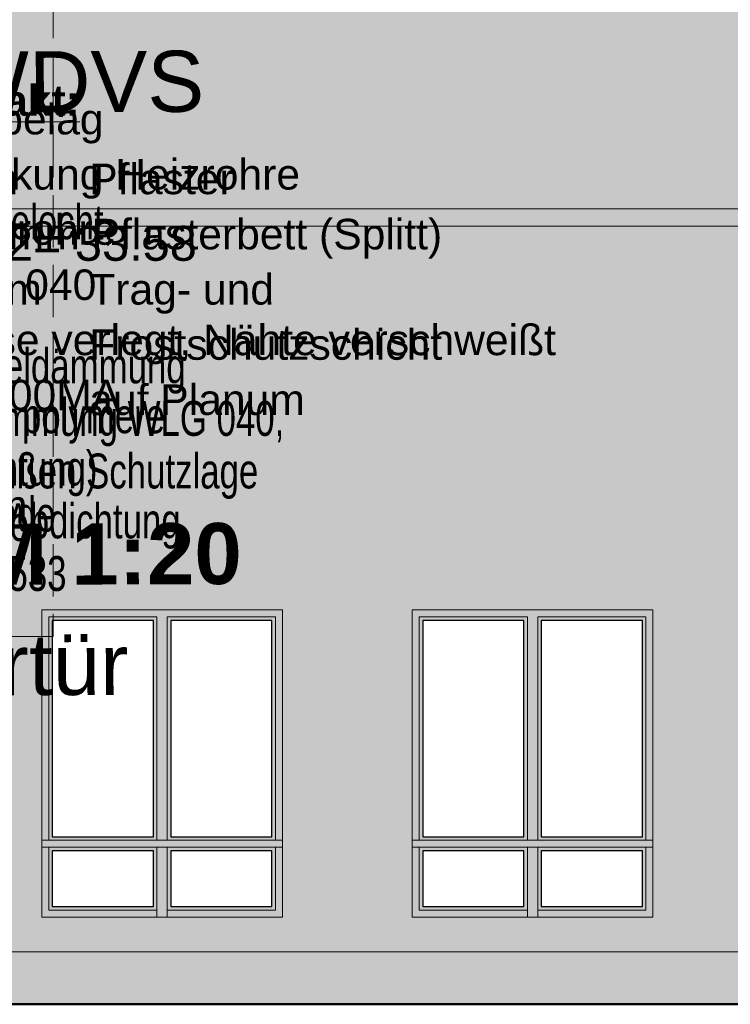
# Model space of a CAD drawing. Header units: metres. Extents: x 1169 to 1496, y -112 to 50.
# Tile 234 of 256: x 1450.46 to 1454.54, y -17.92 to -12.28. Entities that reach past the tile are written whole.
import ezdxf

# ---------------------------------------------------------------- set-up
doc = ezdxf.new("R2010")
doc.units = ezdxf.units.M
doc.header["$XCLIPFRAME"] = 2
doc.linetypes.add('AUSGEZOGEN', pattern=[0])
doc.linetypes.add('STRICHLINIE_S4', pattern=[0.4, 0.3, -0.1])
for name, color, linetype, lineweight in [('XR$1$Text 1_100', 3, 'AUSGEZOGEN', 18), ('XR$1$Text 1_50', 3, 'AUSGEZOGEN', 18), ('XR$1$Wand Mauerwerk tr', 42, 'AUSGEZOGEN', 18), ('XR$5$Ansicht', 1, 'AUSGEZOGEN', 50), ('XR$5$Design', 4, 'AUSGEZOGEN', 13), ('XR$5$Filling', 4, 'AUSGEZOGEN', 13), ('XR$5$Muster', 4, 'AUSGEZOGEN', 13), ('XR$5$Wegeflächen', 4, 'AUSGEZOGEN', 13)]:
    doc.layers.add(name, color=color, linetype=linetype, lineweight=lineweight)
doc.styles.add('ARIAL', font='arial.ttf')
picture_1 = doc.add_image_def('image1.tif', size_in_pixel=(512, 512))
pattern_1 = [(90, (-0.15, 0.15), (-0.075, 0.075), [0.075, -0.075]), (180, (-0.15, 0.15), (-0.075, -0.075), [0.075, -0.075])]

msp = doc.modelspace()

# ---------------------------------------------------------------- hatches: boundary and pattern name
at = {"layer": 'XR$5$Filling', "linetype": 'AUSGEZOGEN', "lineweight": 13, "transparency": 33554687}
h = msp.add_hatch(dxfattribs=at)
h.set_pattern_fill('MUSTER', color=52, scale=0.075, angle=90, style=0, pattern_type=2)
h.set_pattern_definition(pattern_1)
h.paths.add_polyline_path([(1453.2264, -10.9054), (1445.8964, -11.1253), (1445.8964, -13.3658), (1460.5564, -13.3657), (1460.5564, -11.1253)], flags=0)
h = msp.add_hatch(dxfattribs=at)
h.set_pattern_fill('MUSTER', color=52, scale=0.075, angle=90, style=0, pattern_type=2)
h.set_pattern_definition(pattern_1)
h.paths.add_polyline_path([(1453.2264, -10.9054), (1445.8964, -11.1253), (1445.8964, -13.3658), (1460.5564, -13.3657), (1460.5564, -11.1253)], flags=0)
at = {"layer": 'XR$5$Muster', "linetype": 'AUSGEZOGEN', "lineweight": 25, "true_color": 0x7d7a7d, "transparency": 33554687}
msp.add_hatch(color=8, dxfattribs=at).paths.add_polyline_path([(1453.2264, -10.9054), (1445.8964, -11.1253), (1445.8964, -13.3658), (1460.5564, -13.3657), (1460.5564, -11.1253)])
at = {"layer": 'XR$5$Muster', "linetype": 'AUSGEZOGEN', "lineweight": 13, "transparency": 33554687}
msp.add_hatch(color=9, dxfattribs=at).paths.add_polyline_path([(1440.9558, -13.4658), (1461.4908, -13.4658), (1461.4908, -13.3657), (1440.9558, -13.3658)])
at = {"layer": 'XR$5$Muster', "linetype": 'AUSGEZOGEN', "lineweight": 25, "true_color": 0x383e42, "transparency": 33554687}
msp.add_hatch(color=250, dxfattribs=at).paths.add_polyline_path([(1440.9558, -13.3658), (1440.9558, -13.4658), (1461.4908, -13.4658), (1461.4908, -13.3657), (1445.6755, -13.3658), (1460.6273, -13.3658)])
at = {"layer": 'XR$5$Muster', "linetype": 'AUSGEZOGEN', "lineweight": 25, "true_color": 0xe1d7c9, "transparency": 33554687}
h = msp.add_hatch(color=254, dxfattribs=at)
h.paths.add_polyline_path([(1455.8414, -15.675), (1455.8414, -15.125), (1460.7214, -15.125), (1460.7214, -17.625), (1461.4564, -17.625), (1461.4564, -13.4658), (1440.9814, -13.4658), (1440.9814, -17.625), (1446.0914, -17.625), (1446.0914, -15.665), (1447.0964, -15.665), (1447.0964, -17.625), (1448.8414, -17.625), (1448.8414, -15.665), (1449.8464, -15.665), (1449.8464, -17.625), (1458.9664, -17.625), (1458.9664, -15.675)])
h.paths.add_polyline_path([(1454.0964, -17.425), (1452.7164, -17.425), (1452.7164, -15.665), (1454.0964, -15.665)], flags=16)
h.paths.add_polyline_path([(1451.9714, -17.425), (1450.5914, -17.425), (1450.5914, -15.665), (1451.9714, -15.665)], flags=16)
h.paths.add_polyline_path([(1445.3464, -17.425), (1443.9664, -17.425), (1443.9664, -15.665), (1445.3464, -15.665)], flags=16)
h.paths.add_polyline_path([(1443.2214, -17.425), (1441.8414, -17.425), (1441.8414, -15.665), (1443.2214, -15.665)], flags=16)
at = {"layer": 'XR$5$Muster', "linetype": 'AUSGEZOGEN', "lineweight": 25, "true_color": 0x766a5e, "transparency": 33554687}
h = msp.add_hatch(color=251, dxfattribs=at)
h.paths.add_polyline_path([(1451.9714, -17.425), (1451.9714, -15.665), (1450.5914, -15.665), (1450.5914, -17.425)])
h.paths.add_polyline_path([(1450.6514, -16.965), (1450.6514, -15.725), (1451.2314, -15.725), (1451.2314, -16.965)], flags=16)
h.paths.add_polyline_path([(1451.2314, -17.045), (1451.2314, -17.365), (1450.6514, -17.365), (1450.6514, -17.045)], flags=16)
h.paths.add_polyline_path([(1451.3314, -15.725), (1451.9114, -15.725), (1451.9114, -16.965), (1451.3314, -16.965)], flags=16)
h.paths.add_polyline_path([(1451.9114, -17.365), (1451.3314, -17.365), (1451.3314, -17.045), (1451.9114, -17.045)], flags=16)
h = msp.add_hatch(color=251, dxfattribs=at)
h.paths.add_polyline_path([(1454.0964, -17.425), (1454.0964, -15.665), (1452.7164, -15.665), (1452.7164, -17.425)])
h.paths.add_polyline_path([(1452.7764, -16.965), (1452.7764, -15.725), (1453.3564, -15.725), (1453.3564, -16.965)], flags=16)
h.paths.add_polyline_path([(1453.3564, -17.045), (1453.3564, -17.365), (1452.7764, -17.365), (1452.7764, -17.045)], flags=16)
h.paths.add_polyline_path([(1453.4564, -15.725), (1454.0364, -15.725), (1454.0364, -16.965), (1453.4564, -16.965)], flags=16)
h.paths.add_polyline_path([(1454.0364, -17.365), (1453.4564, -17.365), (1453.4564, -17.045), (1454.0364, -17.045)], flags=16)
at = {"layer": 'XR$5$Muster', "linetype": 'AUSGEZOGEN', "lineweight": 25, "true_color": 0xa48f7a, "transparency": 33554687}
msp.add_hatch(color=252, dxfattribs=at).paths.add_polyline_path([(1449.8464, -17.625), (1449.8464, -17.925), (1458.9664, -17.925), (1458.9664, -17.625)])

# ---------------------------------------------------------------- linework, layer by layer
at = {"layer": 'XR$1$Wand Mauerwerk tr', "color": 7, "linetype": 'STRICHLINIE_S4', "lineweight": 18, "transparency": 33554687}
msp.add_lwpolyline([(1446.3252, -8.8875), (1450.6567, -8.8875), (1450.6567, -15.8179), (1446.3252, -15.8179), (1446.3252, -8.8875)], close=True, dxfattribs=at)
at = {"layer": 'XR$5$Ansicht', "color": 4, "linetype": 'AUSGEZOGEN', "lineweight": 13, "transparency": 33554687}
for p, q in [((1440.9558, -13.3658), (1461.4908, -13.3657)), ((1461.4908, -13.4658), (1440.9558, -13.4658)), ((1450.5914, -17.425), (1450.5914, -15.665)), ((1450.5914, -15.665), (1451.9714, -15.665)), ((1451.9714, -15.665), (1451.9714, -17.425)), ((1452.7164, -17.425), (1452.7164, -15.665)), ((1452.7164, -15.665), (1454.0964, -15.665)), ((1454.0964, -15.665), (1454.0964, -17.425)), ((1450.6314, -16.985), (1450.6314, -15.705)), ((1450.6314, -15.705), (1451.2514, -15.705)), ((1451.2514, -15.705), (1451.2514, -16.985)), ((1451.3114, -16.985), (1451.3114, -15.705)), ((1451.3114, -15.705), (1451.9314, -15.705)), ((1451.9314, -15.705), (1451.9314, -16.985)), ((1452.7564, -16.985), (1452.7564, -15.705)), ((1452.7564, -15.705), (1453.3764, -15.705)), ((1453.3764, -15.705), (1453.3764, -16.985)), ((1453.4364, -16.985), (1453.4364, -15.705)), ((1453.4364, -15.705), (1454.0564, -15.705)), ((1454.0564, -15.705), (1454.0564, -16.985)), ((1450.5914, -16.985), (1451.9714, -16.985)), ((1451.9714, -17.025), (1450.5914, -17.025)), ((1450.6314, -17.025), (1450.6314, -17.385)), ((1451.2514, -17.425), (1451.2514, -17.025)), ((1451.3114, -17.425), (1451.3114, -17.025)), ((1451.9314, -17.025), (1451.9314, -17.385)), ((1452.7164, -16.985), (1454.0964, -16.985)), ((1454.0964, -17.025), (1452.7164, -17.025)), ((1452.7564, -17.025), (1452.7564, -17.385)), ((1453.3764, -17.425), (1453.3764, -17.025)), ((1453.4364, -17.425), (1453.4364, -17.025)), ((1454.0564, -17.025), (1454.0564, -17.385)), ((1451.9714, -17.425), (1450.5914, -17.425)), ((1450.6314, -17.385), (1451.2514, -17.385)), ((1451.9314, -17.385), (1451.3114, -17.385)), ((1454.0964, -17.425), (1452.7164, -17.425)), ((1452.7564, -17.385), (1453.3764, -17.385)), ((1454.0564, -17.385), (1453.4364, -17.385)), ((1449.8464, -17.625), (1458.9664, -17.625))]:
    msp.add_line(p, q, dxfattribs=at)
for points in [[(1450.6514, -15.725), (1451.2314, -15.725), (1451.2314, -16.965), (1450.6514, -16.965), (1450.6514, -15.725)], [(1451.3314, -16.965), (1451.9114, -16.965), (1451.9114, -15.725), (1451.3314, -15.725), (1451.3314, -16.965)], [(1452.7764, -15.725), (1453.3564, -15.725), (1453.3564, -16.965), (1452.7764, -16.965), (1452.7764, -15.725)], [(1453.4564, -16.965), (1454.0364, -16.965), (1454.0364, -15.725), (1453.4564, -15.725), (1453.4564, -16.965)], [(1450.6514, -17.045), (1451.2314, -17.045), (1451.2314, -17.365), (1450.6514, -17.365), (1450.6514, -17.045)], [(1451.3314, -17.045), (1451.9114, -17.045), (1451.9114, -17.365), (1451.3314, -17.365), (1451.3314, -17.045)], [(1452.7764, -17.045), (1453.3564, -17.045), (1453.3564, -17.365), (1452.7764, -17.365), (1452.7764, -17.045)], [(1453.4564, -17.045), (1454.0364, -17.045), (1454.0364, -17.365), (1453.4564, -17.365), (1453.4564, -17.045)]]:
    msp.add_lwpolyline(points, close=True, dxfattribs=at)
at = {"layer": 'XR$5$Wegeflächen', "color": 1, "linetype": 'AUSGEZOGEN', "lineweight": 50, "transparency": 33554687}
msp.add_line((1465.5379, -17.925), (1438.8167, -17.925), dxfattribs=at)

# ---------------------------------------------------------------- texts
at = {"layer": 'XR$1$Text 1_100', "color": 3, "linetype": 'AUSGEZOGEN', "lineweight": 18, "transparency": 33554687, "insert": (1447.4422, -12.8347), "char_height": 0.175, "width": 3.462655, "attachment_point": 7, "style": 'ARIAL'}
msp.add_mtext('\\A1;{\\L\\fArial|i0|b1;\\H0.175000;\\W1.000000;\\C3;Fußbodenaufbau Sozialtrakt:\\l}\\P', dxfattribs=at)
at = {"layer": 'XR$1$Text 1_100', "color": 3, "linetype": 'AUSGEZOGEN', "lineweight": 18, "transparency": 33554687, "attachment_point": 1, "style": 'ARIAL'}
for s, insert, char_height, width, line_spacing_factor in [('\\A1;{\\fArial|i0|b0;\\H0.175000;\\W1.000000;\\C3;  10- 12 mm Fliesen oder Bodenbelag}\\P{\\fArial|i0|b0;\\H0.175000;\\W1.000000;\\C3;  45 mm Zementestrich, Überdeckung Heizrohre}\\P{\\fArial|i0|b0;\\H0.175000;\\W1.000000;\\C3;  45 mm Trägerplatte FBH + Heizrohre}\\P{\\fArial|i0|b0;\\H0.175000;\\W1.000000;\\C3;120 mm Dämmung 2-lagig, WLG 040}\\P{\\fArial|i0|b0;\\H0.175000;\\W1.000000;\\C3;    5 mm Abdichtung G200 S4 lose verlegt, Nähte verschweißt}\\P{\\fArial|i0|b0;\\H0.175000;\\W1.000000;\\C3;250 mm Bodenplatte C25/30 B 500MA}\\P{\\fArial|i0|b0;\\H0.175000;\\W1.000000;\\C3;  60 mm Sauberkeitsschicht }\\P{\\fArial|i0|b0;\\H0.175000;\\W1.000000;\\C3;250 mm Tragschicht RC 0/32 mm}\\P', (1446.8559, -12.7645), 0.175, 6.792777, 1.084337), ('\\A1;{\\fArial|i0|b0;\\H0.200000;\\W0.714286;\\C3;Dränrost EST gelocht, }\\P{\\fArial|i0|b0;\\H0.200000;\\W0.714286;\\C3;70 / 40 mm}\\P', (1449.0389, -13.3408), 0.2, 2.095403, 0.903614), ('\\A1;{\\fArial|i0|b0;\\H0.200000;\\W0.714286;\\C3;WDVS Sockeldämmung}\\P{\\fArial|i0|b0;\\H0.200000;\\W0.714286;\\C3;Perimeterdämmung WLG 040, }\\P{\\fArial|i0|b0;\\H0.200000;\\W0.714286;\\C3;d=160mm außen Schutzlage}\\P{\\fArial|i0|b0;\\H0.200000;\\W0.714286;\\C3;als Dränmatte}\\P', (1449.2763, -14.1661), 0.2, 2.843162, 0.903614), ('\\A1;{\\fArial|i0|b0;\\H0.200000;\\W0.714286;\\C3;Frostschürze unbewehrt}\\P{\\fArial|i0|b0;\\H0.200000;\\W0.714286;\\C3;b/h 500/400 mm, C20/25}\\P{\\fArial|i0|b0;\\H0.200000;\\W0.714286;\\C3;UK mind. 800 mm unter Gelände}\\P{\\fArial|i0|b0;\\H0.200000;\\W0.714286;\\C3;unterer Bereich Erdschalung}\\P', (1447.7532, -14.4144), 0.2, 3.000301, 0.903614), ('\\A1;{\\fArial|i0|b0;\\H0.200000;\\W0.714286;\\C3;FPD (flexible polymere}\\P{\\fArial|i0|b0;\\H0.200000;\\W0.714286;\\C3;Dickbeschichtung)}\\P{\\fArial|i0|b0;\\H0.200000;\\W0.714286;\\C3;als vertikale Abdichtung}\\P{\\fArial|i0|b0;\\H0.200000;\\W0.714286;\\C3;gem. DIN 18533}\\P', (1449.2804, -14.4522), 0.2, 2.19082, 0.903614)]:
    msp.add_mtext(s, dxfattribs=dict(at, insert=insert, char_height=char_height, width=width, line_spacing_factor=line_spacing_factor))
at = {"layer": 'XR$1$Text 1_100', "color": 7, "linetype": 'AUSGEZOGEN', "lineweight": 18, "transparency": 33554687, "insert": (1449.7091, -13.1072), "char_height": 0.175, "width": 4.252441, "attachment_point": 1, "line_spacing_factor": 1.084337, "style": 'ARIAL'}
msp.add_mtext('\\A1;{\\fArial|i0|b0;\\H0.175000;\\W1.000000;\\C7;80 mm      Pflaster}\\P{\\fArial|i0|b0;\\H0.175000;\\W1.000000;\\C7;30-50 mm Pflasterbett (Splitt)}\\P{\\fArial|i0|b0;\\H0.175000;\\W1.000000;\\C7;330 mm    Trag- und }\\P{\\fArial|i0|b0;\\H0.175000;\\W1.000000;\\C7;                 Frostschutzschicht }\\P{\\fArial|i0|b0;\\H0.175000;\\W1.000000;\\C7;                 auf Planum}\\P', dxfattribs=at)
at = {"layer": 'XR$1$Text 1_100', "color": 3, "linetype": 'AUSGEZOGEN', "lineweight": 25, "transparency": 33554687, "insert": (1449.9043, -13.6668), "char_height": 0.2, "width": 1.683659, "attachment_point": 7, "style": 'ARIAL'}
msp.add_mtext('\\W1.00;-0.02= 33.58', dxfattribs=at)
at = {"layer": 'XR$1$Text 1_50', "color": 3, "linetype": 'AUSGEZOGEN', "lineweight": 25, "transparency": 33554687, "char_height": 0.35, "attachment_point": 1, "rotation": 0.1872, "line_spacing_factor": 1.084337, "style": 'ARIAL'}
for s, insert, width in [('\\A1;{\\fArial|i0|b1;\\H0.350000;\\W1.000000;\\C3;Detail D001}\\P{\\fArial|i0|b1;\\H0.350000;\\W1.000000;\\C3;Sockeldetail M 1:20}\\P{\\fArial|i0|b0;\\H0.350000;\\W1.000000;\\C3;Regelschnitt WDVS }\\P{\\fArial|i0|b0;\\H0.225000;\\W1.000000;\\C3;(Achsen 2-5/C; A-D)}\\P', (1447.2254, -11.2086), 4.834329), ('\\A1;{\\fArial|i0|b1;\\H0.350000;\\W1.000000;\\C3;D002}\\P{\\fArial|i0|b1;\\H0.350000;\\W1.000000;\\C3;Sockeldetail M 1:20}\\P{\\fArial|i0|b0;\\H0.350000;\\W1.000000;\\C3;Schnitt Fenstertür }\\P{\\fArial|i0|b0;\\H0.225000;\\W1.000000;\\C3;(Achse 5; A-D)}\\P', (1447.2254, -14.5486), 4.696651)]:
    msp.add_mtext(s, dxfattribs=dict(at, insert=insert, width=width))

# ---------------------------------------------------------------- pictures from other files: only their frames are drawn
at = {"layer": 'XR$5$Design', "color": 7, "linetype": 'AUSGEZOGEN', "lineweight": 25, "transparency": 33554687}
image = msp.add_image(picture_1, insert=(1450.6514, -16.965), size_in_units=(0.58, 1.24), dxfattribs=at)
image.set_boundary_path([(-0.5, 511.5), (511.5, 511.5), (511.5, -0.5), (-0.5, -0.5), (-0.5, 511.5)])
image = msp.add_image(picture_1, insert=(1450.6514, -16.965), size_in_units=(0.58, 1.24), dxfattribs=at)
image.set_boundary_path([(-0.5, 511.5), (511.5, 511.5), (511.5, -0.5), (-0.5, -0.5), (-0.5, 511.5)])
image = msp.add_image(picture_1, insert=(1451.3314, -16.965), size_in_units=(0.58, 1.24), dxfattribs=at)
image.set_boundary_path([(-0.5, 511.5), (511.5, 511.5), (511.5, -0.5), (-0.5, -0.5), (-0.5, 511.5)])
image = msp.add_image(picture_1, insert=(1451.3314, -16.965), size_in_units=(0.58, 1.24), dxfattribs=at)
image.set_boundary_path([(-0.5, 511.5), (511.5, 511.5), (511.5, -0.5), (-0.5, -0.5), (-0.5, 511.5)])
image = msp.add_image(picture_1, insert=(1452.7764, -16.965), size_in_units=(0.58, 1.24), dxfattribs=at)
image.set_boundary_path([(-0.5, 511.5), (511.5, 511.5), (511.5, -0.5), (-0.5, -0.5), (-0.5, 511.5)])
image = msp.add_image(picture_1, insert=(1452.7764, -16.965), size_in_units=(0.58, 1.24), dxfattribs=at)
image.set_boundary_path([(-0.5, 511.5), (511.5, 511.5), (511.5, -0.5), (-0.5, -0.5), (-0.5, 511.5)])
image = msp.add_image(picture_1, insert=(1453.4564, -16.965), size_in_units=(0.58, 1.24), dxfattribs=at)
image.set_boundary_path([(-0.5, 511.5), (511.5, 511.5), (511.5, -0.5), (-0.5, -0.5), (-0.5, 511.5)])
image = msp.add_image(picture_1, insert=(1453.4564, -16.965), size_in_units=(0.58, 1.24), dxfattribs=at)
image.set_boundary_path([(-0.5, 511.5), (511.5, 511.5), (511.5, -0.5), (-0.5, -0.5), (-0.5, 511.5)])
image = msp.add_image(picture_1, insert=(1450.6514, -17.365), size_in_units=(0.58, 0.32), dxfattribs=at)
image.set_boundary_path([(-0.5, 511.5), (511.5, 511.5), (511.5, -0.5), (-0.5, -0.5), (-0.5, 511.5)])
image = msp.add_image(picture_1, insert=(1450.6514, -17.365), size_in_units=(0.58, 0.32), dxfattribs=at)
image.set_boundary_path([(-0.5, 511.5), (511.5, 511.5), (511.5, -0.5), (-0.5, -0.5), (-0.5, 511.5)])
image = msp.add_image(picture_1, insert=(1451.3314, -17.365), size_in_units=(0.58, 0.32), dxfattribs=at)
image.set_boundary_path([(-0.5, 511.5), (511.5, 511.5), (511.5, -0.5), (-0.5, -0.5), (-0.5, 511.5)])
image = msp.add_image(picture_1, insert=(1451.3314, -17.365), size_in_units=(0.58, 0.32), dxfattribs=at)
image.set_boundary_path([(-0.5, 511.5), (511.5, 511.5), (511.5, -0.5), (-0.5, -0.5), (-0.5, 511.5)])
image = msp.add_image(picture_1, insert=(1452.7764, -17.365), size_in_units=(0.58, 0.32), dxfattribs=at)
image.set_boundary_path([(-0.5, 511.5), (511.5, 511.5), (511.5, -0.5), (-0.5, -0.5), (-0.5, 511.5)])
image = msp.add_image(picture_1, insert=(1452.7764, -17.365), size_in_units=(0.58, 0.32), dxfattribs=at)
image.set_boundary_path([(-0.5, 511.5), (511.5, 511.5), (511.5, -0.5), (-0.5, -0.5), (-0.5, 511.5)])
image = msp.add_image(picture_1, insert=(1453.4564, -17.365), size_in_units=(0.58, 0.32), dxfattribs=at)
image.set_boundary_path([(-0.5, 511.5), (511.5, 511.5), (511.5, -0.5), (-0.5, -0.5), (-0.5, 511.5)])
image = msp.add_image(picture_1, insert=(1453.4564, -17.365), size_in_units=(0.58, 0.32), dxfattribs=at)
image.set_boundary_path([(-0.5, 511.5), (511.5, 511.5), (511.5, -0.5), (-0.5, -0.5), (-0.5, 511.5)])

doc.saveas('drawing.dxf')
